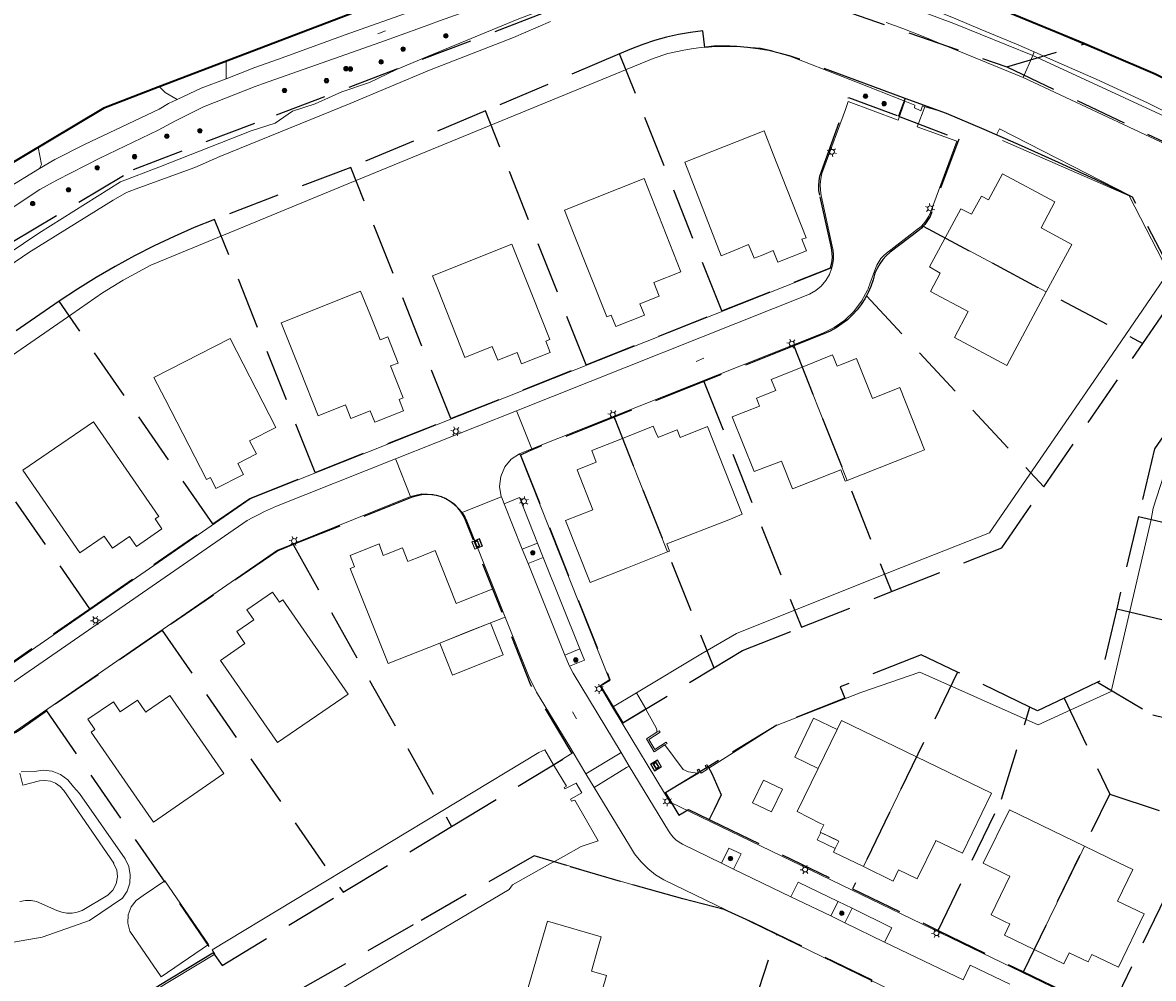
# Model space of a CAD drawing. Header units: metres. Extents: x 89872 to 94585, y 463299 to 469000.
# Tile 94 of 230: x 89983 to 90121, y 466246 to 466363. Entities that reach past the tile are written whole.
import ezdxf
from ezdxf.enums import TextEntityAlignment as Align

# ---------------------------------------------------------------- set-up
doc = ezdxf.new("R2010")
doc.units = ezdxf.units.M
doc.linetypes.add('HIDDEN', pattern=[9.525, 6.35, -3.175])
doc.layers.get('0').update_dxf_attribs({"linetype": 'CONTINUOUS'})
for name, color, linetype, lineweight in [('B-WE-GK-BESCHOEIING-G', 251, 'CONTINUOUS', 13), ('B-WE-GR-BEPLANTING_CULTUUR-G', 251, 'CONTINUOUS', 13), ('B-WE-GR-BOOM-S', 251, 'CONTINUOUS', 13), ('B-WE-IE-TERREINAFSCHEIDING-G', 251, 'CONTINUOUS', 13), ('B-WE-KL-ET_LS_OV_LICHTMAST-S', 251, 'CONTINUOUS', 13), ('B-WE-KL-ET_LS_SR_BORD-S', 251, 'CONTINUOUS', 13), ('B-WE-OB-BESCHOEIING-G', 251, 'CONTINUOUS', 13), ('B-WE-OG-TOPOGRAFIE_BEBOUWING-GV', 251, 'CONTINUOUS', 13), ('B-WE-OG-TOPOGRAFIE_BEBOUWING_LUIFEL-GV', 251, 'CONTINUOUS', 13), ('B-WE-OG-TOPOGRAFIE_HUISNUMMER-T25', 251, 'CONTINUOUS', 13), ('B-WE-OG-TOPOGRAFIE_STRAATNAAM-T18', 251, 'CONTINUOUS', 13), ('B-WE-OG-TOPOGRAFIE_WATER-GV', 251, 'CONTINUOUS', 13), ('B-WE-VH-VERHARDING-GV', 251, 'CONTINUOUS', 13), ('G04', 7, 'gemeentegr', 35), ('Percelen', 10, 'HIDDEN', 25)]:
    doc.layers.add(name, color=color, linetype=linetype, lineweight=lineweight)
doc.styles.get("Standard").update_dxf_attribs({"font": 'isocp.shx'})
doc.linetypes.add('gemeentegr', pattern='A,1,-2.25,[1,RTW.shx,S=1.25,R=0,X=0,Y=0],-2.25', length=5.5)

# ---------------------------------------------------------------- blocks, each defined once
blk = doc.blocks.new('Q_BOOM')
for radius in [0.27, 0.18, 0.09]:
    blk.add_circle((0, 0), radius)
blk = doc.blocks.new('Q_LICHTMAST')
for points in [[(-0.26, 0.15), (-0.52, 0.3)], [(0, 0.3), (0, 0.6)], [(0.26, 0.15), (0.52, 0.3)], [(-0.26, -0.15), (-0.52, -0.3)], [(0, -0.3), (0, -0.6)], [(0.26, -0.15), (0.52, -0.3)]]:
    blk.add_lwpolyline(points)
blk.add_circle((0, 0), 0.3)
blk = doc.blocks.new('Q_STRAATNAAMBORD')
for points in [[(-0.5, 0.5), (0.5, 0.5), (0.5, -0.5), (-0.5, -0.5)], [(-0.37, 0.22), (0.36, 0.22), (0.36, -0.21), (-0.37, -0.21)]]:
    blk.add_lwpolyline(points, close=True)
for points in [[(-0.44, 0.46), (0.44, 0.46, -0.414214), (0.46, 0.44), (0.46, -0.44, -0.414214), (0.44, -0.46), (-0.44, -0.46, -0.414214), (-0.46, -0.44), (-0.46, 0.44), (-0.46, 0.44), (-0.46, 0.45), (-0.46, 0.45), (-0.46, 0.45), (-0.46, 0.45), (-0.46, 0.45), (-0.46, 0.45), (-0.46, 0.46), (-0.46, 0.46), (-0.46, 0.46), (-0.45, 0.46), (-0.45, 0.46), (-0.45, 0.46), (-0.45, 0.46), (-0.45, 0.46), (-0.45, 0.46), (-0.44, 0.46), (-0.44, 0.46)], [(-0.29, 0.16), (0.28, 0.16, -0.414214), (0.3, 0.14), (0.3, -0.13, -0.414214), (0.28, -0.16), (-0.29, -0.16, -0.414214), (-0.31, -0.13), (-0.31, 0.14), (-0.31, 0.14), (-0.31, 0.14), (-0.31, 0.14), (-0.31, 0.15), (-0.31, 0.15), (-0.31, 0.15), (-0.3, 0.15), (-0.3, 0.15), (-0.3, 0.15), (-0.3, 0.16), (-0.3, 0.16), (-0.3, 0.16), (-0.3, 0.16), (-0.29, 0.16), (-0.29, 0.16), (-0.29, 0.16), (-0.29, 0.16), (-0.29, 0.16)]]:
    blk.add_lwpolyline(points, format="xyb")
blk = doc.blocks.new('OGT_BLOK2_AUTOCAD_OD_1_FMEBLOCK12')
at = {"layer": 'B-WE-GR-BEPLANTING_CULTUUR-G'}
blk.add_line((-3.08, -2.27), (-3.28, -1.42), dxfattribs=at)
blk.add_lwpolyline([(2.88, 2.27), (3.28, 0.14), (3.03, -0.35)], dxfattribs=at)
blk = doc.blocks.new('OGT_BLOK2_AUTOCAD_OD_1_FMEBLOCK13')
at = {"layer": 'B-WE-VH-VERHARDING-GV'}
for p, q in [((-37.85, 16.15), (-29.14, 12.66)), ((-19.06, 9.18), (-13.58, 7.02))]:
    blk.add_line(p, q, dxfattribs=at)
blk.add_lwpolyline([(0.69, 1.38), (19.2, -6.4), (19.2, -6.4), (37.85, -16.15)], dxfattribs=at)

msp = doc.modelspace()

# ---------------------------------------------------------------- linework, layer by layer
at = {"layer": 'B-WE-GK-BESCHOEIING-G'}
for p, q in [((90091.15, 466353.49), (90085.16, 466355.82)), ((90123.32, 466332.61), (90118.52, 466341.93)), ((90116.32, 466281.38), (90111.42, 466279.14))]:
    msp.add_line(p, q, dxfattribs=at)
for points in [[(90058.4, 466281.25), (90066.26, 466285.95), (90070.6, 466288.48), (90089.4, 466296), (90101.46, 466300.76), (90116, 466321.88), (90123.32, 466332.61)], [(90085.77, 466281.26), (90075.35, 466277.22), (90067.22, 466272.03), (90066.96, 466272.46), (90066.78, 466272.35), (90067.04, 466271.92), (90066.29, 466271.44), (90065.98, 466271.93), (90065.78, 466271.8), (90066.01, 466271.46)]]:
    msp.add_lwpolyline(points, dxfattribs=at)
at = {"layer": 'B-WE-GR-BEPLANTING_CULTUUR-G'}
for p, q in [((90105.59, 466356.38), (90106.76, 466359.07)), ((90106.76, 466359.07), (90106.94, 466359.49)), ((90008.3, 466356.22), (90008.29, 466358.34)), ((90056.66, 466277.53), (90059.52, 466279.27))]:
    msp.add_line(p, q, dxfattribs=at)
msp.add_lwpolyline([(90000.18, 466355.24), (90000.85, 466354.53), (90002.33, 466353.7)], dxfattribs=at)
at = {"layer": 'B-WE-IE-TERREINAFSCHEIDING-G'}
for p, q in [((90058.4, 466281.25), (90055.47, 466279.48)), ((90050.66, 466273.94), (90048.26, 466272.45)), ((90061.82, 466268.98), (90065.95, 466271.42))]:
    msp.add_line(p, q, dxfattribs=at)
for points in [[(90060.86, 466276.42), (90059.6, 466275.61), (90060.55, 466274.02), (90061.84, 466274.87)], [(90048.39, 466260.66), (90054.68, 466258.72), (90061.85, 466256.69), (90069.29, 466254.73)]]:
    msp.add_lwpolyline(points, dxfattribs=at)
at = {"layer": 'B-WE-OB-BESCHOEIING-G'}
msp.add_line((90118.52, 466341.93), (90103.07, 466348.69), dxfattribs=at)
at = {"layer": 'B-WE-OG-TOPOGRAFIE_BEBOUWING-GV'}
for p, q in [((90073.97, 466349.84), (90064.27, 466346.02)), ((90059.31, 466344.03), (90049.6, 466340.17)), ((90043.19, 466336), (90033.49, 466332.14)), ((90096.06, 466336.8), (90108.41, 466330.2)), ((90025.85, 466327.52), (90024.71, 466330.29)), ((90008.78, 466324.52), (89999.46, 466319.73)), ((90084.12, 466307.18), (90078.62, 466321.01)), ((89992.09, 466314.34), (89983.49, 466308.42)), ((90062.19, 466298.46), (90056.69, 466312.31)), ((90042.35, 466290.49), (90040.96, 466293.98)), ((90076.2, 466269.46), (90073.88, 466270.59)), ((90083.08, 466263.14), (90082.64, 466262.23)), ((90000.35, 466246.54), (90006.14, 466250.49))]:
    msp.add_line(p, q, dxfattribs=at)
for points in [[(90064.27, 466346.02), (90068.73, 466334.61), (90070.31, 466335.25), (90072.07, 466335.96), (90072.75, 466334.29), (90073.63, 466334.65), (90075.08, 466335.23), (90075.64, 466333.83), (90079.15, 466335.22), (90078.57, 466336.62), (90079.1, 466336.81), (90075.07, 466347), (90073.97, 466349.84)], [(90049.6, 466340.17), (90050.72, 466337.37), (90054.78, 466327.16), (90055.29, 466327.34), (90055.85, 466325.96), (90059.35, 466327.33), (90058.8, 466328.74), (90061.14, 466329.67), (90060.5, 466331.33), (90063.82, 466332.66), (90059.31, 466344.03)], [(90108.41, 466330.2), (90111.51, 466335.99), (90107.77, 466338), (90109.44, 466341.18), (90103.06, 466344.59), (90101.36, 466341.43), (90100.5, 466341.87), (90099.29, 466339.67), (90097.97, 466340.35), (90096.06, 466336.8)], [(90033.49, 466332.14), (90034.17, 466330.45), (90037.44, 466322.19), (90040.79, 466323.53), (90041.45, 466321.86), (90043.81, 466322.78), (90044.35, 466321.4), (90047.85, 466322.79), (90047.32, 466324.19), (90047.5, 466324.26), (90047.82, 466324.39), (90045.71, 466329.7), (90043.19, 466336)], [(90096.06, 466336.8), (90094.14, 466333.24), (90095.27, 466332.59), (90095.44, 466332.49), (90094.28, 466330.25), (90098.88, 466327.78), (90097.19, 466324.61), (90103.6, 466321.19), (90108.41, 466330.2)], [(90024.71, 466330.29), (90015.01, 466326.42), (90017.38, 466320.5), (90019.53, 466315.06), (90022.88, 466316.41), (90023.54, 466314.74), (90025.88, 466315.67), (90026.43, 466314.28), (90029.94, 466315.67), (90029.4, 466317.06), (90029.9, 466317.27), (90028.37, 466321.15), (90029.29, 466321.5), (90028.05, 466324.7), (90027.12, 466324.32), (90026.65, 466325.48), (90025.85, 466327.52)], [(89999.46, 466319.73), (90000.85, 466317.09), (90005.89, 466307.28), (90006.38, 466307.52), (90007.06, 466306.2), (90010.43, 466307.91), (90009.74, 466309.23), (90011.99, 466310.42), (90011.16, 466312), (90014.38, 466313.65), (90008.78, 466324.52)], [(90084.12, 466307.18), (90091.91, 466310.27), (90093.54, 466310.91), (90090.53, 466318.5), (90087.19, 466317.17), (90085.25, 466322.04), (90083.3, 466321.28), (90082.9, 466321.12), (90082.33, 466322.49), (90078.62, 466321.01)], [(90078.62, 466321.01), (90074.83, 466319.5), (90075.4, 466318.14), (90073.05, 466317.2), (90073.42, 466316.25), (90070.07, 466314.93), (90072.75, 466308.25), (90076.09, 466309.52), (90077.44, 466306.16), (90083.33, 466308.46), (90083.87, 466307.08), (90084.12, 466307.18)], [(89983.49, 466308.42), (89990.44, 466298.32), (89993.4, 466300.37), (89994.43, 466298.91), (89996.5, 466300.34), (89997.35, 466299.12), (90000.47, 466301.25), (89999.62, 466302.48), (90000.07, 466302.78), (89992.09, 466314.34)], [(90062.19, 466298.46), (90062.4, 466298.54), (90062.11, 466299.41), (90069.86, 466302.45), (90071.3, 466303.05), (90067.07, 466313.74), (90063.71, 466312.4), (90063.34, 466313.33), (90061.2, 466312.48), (90061.02, 466312.41), (90060.74, 466313.02), (90060.43, 466313.8), (90056.69, 466312.31)], [(90056.69, 466312.31), (90052.94, 466310.81), (90053.48, 466309.41), (90051.13, 466308.48), (90053.05, 466303.6), (90049.72, 466302.27), (90052.72, 466294.71), (90057.28, 466296.51), (90062.19, 466298.46)], [(90030.49, 466297.28), (90029.84, 466298.95), (90027.88, 466298.17), (90027.48, 466298.01), (90026.96, 466299.43), (90023.42, 466298.02), (90023.96, 466296.62), (90023.44, 466296.42), (90028.06, 466284.8), (90034.37, 466287.31)], [(90040.96, 466293.98), (90037.67, 466292.67), (90036.39, 466292.16), (90033.82, 466298.63), (90031.72, 466297.78), (90030.87, 466297.43), (90030.49, 466297.28)], [(90023.18, 466281.09), (90015.23, 466292.6), (90014.81, 466292.3), (90013.94, 466293.52), (90010.81, 466291.38), (90011.66, 466290.15), (90009.59, 466288.72), (90010.59, 466287.25), (90007.63, 466285.2)], [(90034.37, 466287.31), (90037.78, 466288.67), (90042.35, 466290.49)], [(90007.63, 466285.2), (90014.57, 466275.16), (90023.18, 466281.09)], [(90008.03, 466271.38), (90001.43, 466280.9), (89998.58, 466278.94), (89998.48, 466278.87), (89998.37, 466279.04), (89997.46, 466280.35), (89995.38, 466278.92), (89994.54, 466280.15), (89991.43, 466278.01), (89992.27, 466276.75), (89991.82, 466276.45)], [(90092.58, 466273.43), (90083.41, 466277.87), (90082.87, 466276.76)], [(89991.82, 466276.45), (89997.75, 466267.83), (89999.43, 466265.44), (90008.03, 466271.38)], [(90086.08, 466260.01), (90089.71, 466258.25), (90090.36, 466259.61), (90092.64, 466258.51), (90094.87, 466263.09), (90094.93, 466263.22), (90098.18, 466261.66), (90101.73, 466269), (90092.58, 466273.43)], [(90092.58, 466273.43), (90091.52, 466271.24), (90086.08, 466260.01)], [(90080.56, 466272.01), (90078, 466266.73), (90080.87, 466265.3), (90081.24, 466265.12), (90080.8, 466264.24), (90080.88, 466264.2)], [(90073.88, 466270.59), (90072.54, 466267.81), (90074.86, 466266.69), (90076.2, 466269.46)], [(90113.08, 466262.51), (90103.9, 466266.94), (90100.72, 466260.43), (90103.6, 466259.02), (90103.98, 466258.84), (90101.67, 466254.14), (90103.56, 466253.21), (90103.95, 466253.02), (90103.3, 466251.66), (90106.95, 466249.89)], [(90080.88, 466264.2), (90082.72, 466263.31), (90083.08, 466263.14)], [(90113.08, 466262.51), (90112.45, 466261.2), (90106.95, 466249.89)], [(90106.95, 466249.89), (90110.57, 466248.13), (90111.2, 466249.5), (90113.52, 466248.38), (90113.97, 466249.29), (90117.22, 466247.73), (90120.37, 466254.24), (90117.11, 466255.81), (90118.97, 466259.66), (90117.35, 466260.45), (90113.08, 466262.51)], [(90082.64, 466262.23), (90082.43, 466261.78), (90086.08, 466260.01)], [(90006.14, 466250.49), (90000.82, 466258.29), (89998.17, 466256.47), (89997.32, 466255.89), (89996.69, 466255.09), (89996.33, 466254.13), (89996.28, 466253.11), (89996.54, 466252.12), (90000.35, 466246.54)], [(90054.73, 466246.73), (90052.88, 466247.26), (90053.67, 466250), (90054.09, 466251.43), (90047.51, 466253.34), (90046.54, 466250), (90041.35, 466232.07), (90049.85, 466229.61), (90050.81, 466232.91), (90054.36, 466231.88), (90053.42, 466228.64), (90053.73, 466228.55)], [(90053.73, 466228.55), (90056.18, 466237), (90052.25, 466238.14), (90054.73, 466246.73)]]:
    msp.add_lwpolyline(points, dxfattribs=at)
at = {"layer": 'B-WE-OG-TOPOGRAFIE_BEBOUWING_LUIFEL-GV'}
for p, q in [((90082.87, 466276.76), (90080.01, 466278.14)), ((90082.87, 466276.76), (90080.56, 466272.01)), ((90080.88, 466264.2), (90080.44, 466263.3)), ((90083.08, 466263.14), (90080.88, 466264.2)), ((90080.44, 466263.3), (90082.64, 466262.23))]:
    msp.add_line(p, q, dxfattribs=at)
for points in [[(90042.11, 466285.86), (90040.55, 466289.77), (90034.37, 466287.31)], [(90034.37, 466287.31), (90035.93, 466283.41), (90042.11, 466285.86)], [(90080.01, 466278.14), (90077.71, 466273.39), (90080.56, 466272.01)], [(89982.33, 466250.79), (89985.86, 466251.42), (89991.62, 466253.44), (89995.65, 466256.17), (89996.21, 466257.03), (89996.53, 466258), (89996.6, 466259.02), (89996.41, 466260.03), (89995.97, 466260.95), (89990.41, 466268.94), (89989.65, 466269.75), (89988.96, 466270.61), (89988.08, 466271.26), (89987.06, 466271.66), (89985.97, 466271.78), (89984.88, 466271.61), (89983.29, 466271.57)], [(89983.13, 466255.77), (89983.81, 466255.87), (89984.49, 466255.86), (89985.17, 466255.74), (89987.65, 466254.67), (89988.24, 466254.44), (89988.86, 466254.32), (89989.49, 466254.32), (89990.12, 466254.44), (89990.71, 466254.66), (89993.84, 466256.53), (89994.47, 466257.14), (89994.88, 466257.9), (89995.04, 466258.75), (89994.94, 466259.61), (89994.57, 466260.4), (89994.61, 466260.43), (89988.49, 466269.3), (89988.04, 466269.81), (89987.48, 466270.2), (89986.85, 466270.45), (89986.18, 466270.55), (89985.51, 466270.49), (89983.48, 466269.96), (89983.11, 466271.43)], [(90082.64, 466262.23), (90082.64, 466262.23), (90083.08, 466263.14)]]:
    msp.add_lwpolyline(points, dxfattribs=at)
at = {"layer": 'B-WE-OG-TOPOGRAFIE_STRAATNAAM-T18'}
for p, q in [((90026.81, 466361.72), (90027.75, 466362.06)), ((90065.67, 466321.71), (90066.6, 466322.08)), ((90050.56, 466278.92), (90051.08, 466278.07))]:
    msp.add_line(p, q, dxfattribs=at)
at = {"layer": 'B-WE-OG-TOPOGRAFIE_WATER-GV'}
for p, q in [((90058.4, 466281.25), (90059.52, 466279.27)), ((90065.95, 466271.42), (90066.01, 466271.46))]:
    msp.add_line(p, q, dxfattribs=at)
for points in [[(90106.76, 466359.07), (90097.12, 466362.96), (90086.08, 466367.1), (90080.41, 466369.2), (90076.07, 466370.64), (90072.89, 466371.13), (90065.51, 466371.22), (90060.82, 466370.21), (90051.48, 466366.4), (90044.03, 466363.53), (90032.88, 466358.93), (90029.1, 466357.35), (90025.8, 466355.77), (90022.41, 466354.61), (90019.17, 466353.16), (90016.42, 466352.24), (90014.28, 466350.78), (90011.36, 466349.87), (90000.07, 466345.42), (89995.39, 466343.64), (89985.43, 466337.35), (89963.29, 466322.45)], [(89963.49, 466320.89), (89984.2, 466335.01), (89994.51, 466341.4), (89996.12, 466342.33), (89997.65, 466342.9), (90004.46, 466345.36), (90007.55, 466346.72), (90023.44, 466353.21), (90033.12, 466357.27), (90043.37, 466361.24), (90047.89, 466363.22)], [(90088.85, 466363.07), (90090.92, 466362.36), (90093.4, 466361.38), (90095.96, 466360.32), (90105.59, 466356.38)], [(89977.69, 466319.37), (89989.46, 466327.48), (89993.2, 466330.06), (89995.72, 466331.63), (89999.1, 466333.44), (90022.67, 466343.18), (90060.42, 466358.7), (90062.2, 466359.3), (90064.15, 466359.7), (90065.35, 466359.91), (90067.82, 466360.22), (90069.78, 466360.23), (90071.03, 466360.17), (90072.3, 466360.04), (90073.52, 466359.95), (90074.82, 466359.65), (90075.93, 466359.32), (90077.12, 466358.98), (90078.88, 466358.3), (90085.16, 466355.82)], [(90169.25, 466327.08), (90155.48, 466334.94), (90142.31, 466341.86), (90129.15, 466348.73), (90106.76, 466359.07)], [(90105.59, 466356.38), (90132.67, 466343.68), (90165.54, 466325.77)], [(90091.15, 466353.49), (90092.38, 466352.99), (90092.32, 466352.67), (90093.1, 466352.31), (90093.32, 466352.91), (90093.58, 466352.77)], [(90093.58, 466352.77), (90095.33, 466352.29), (90096.22, 466351.96), (90102.34, 466349.36), (90102.71, 466350.09)], [(90102.71, 466350.09), (90118.6, 466341.95), (90118.52, 466341.93)], [(90116.32, 466281.38), (90121.2, 466302.41), (90121.45, 466303.78), (90124.09, 466311.95)], [(90085.77, 466281.26), (90092.97, 466283.74), (90107.41, 466277.31), (90111.42, 466279.14)], [(90059.52, 466279.27), (90059.52, 466279.26), (90059.57, 466279.16), (90060.8, 466276.97), (90060.87, 466276.7), (90060.86, 466276.42)], [(90061.84, 466274.87), (90062.12, 466275.06), (90062.01, 466275.22), (90060.62, 466274.31), (90059.88, 466275.55), (90061.27, 466276.44)], [(90061.27, 466276.44), (90061.16, 466276.6), (90060.86, 466276.42)], [(90061.84, 466274.87), (90064.07, 466271.86), (90064.73, 466271.58), (90065.55, 466271.45), (90065.95, 466271.42)], [(90048.26, 466272.45), (90047.19, 466274.26), (90046.46, 466273.95), (90006.58, 466249.87), (90006.92, 466249.33), (89994.73, 466241.95)], [(90048.39, 466260.66), (90049.47, 466261.27), (90051.63, 466262.48), (90053.72, 466263.18), (90050.87, 466268.13), (90050.45, 466268), (90050.33, 466268.25), (90051.72, 466269.03), (90051.01, 466270.2), (90049.63, 466269.5), (90049.55, 466269.67), (90049.84, 466269.83), (90048.26, 466272.45)], [(90008.29, 466236.46), (90010.33, 466237.98), (90013.05, 466239.59), (90019.12, 466243.17), (90042.86, 466257.23), (90043.25, 466257.78), (90047.83, 466260.35), (90048.39, 466260.66)]]:
    msp.add_lwpolyline(points, dxfattribs=at)
at = {"layer": 'B-WE-VH-VERHARDING-GV'}
for p, q in [((90090.34, 466351.17), (90091.15, 466353.49)), ((90092.64, 466350.33), (90093.58, 466352.77)), ((89981.4, 466342.73), (89985.5, 466345.24)), ((90028.99, 466309.81), (90043.73, 466315.67)), ((90041.89, 466305.17), (90037.09, 466303.27)), ((90044.45, 466298.77), (90042.22, 466304.32)), ((90046.31, 466299.52), (90044.45, 466298.77)), ((90044.45, 466298.77), (90045.15, 466297.01)), ((90047.01, 466297.75), (90046.31, 466299.52)), ((90045.15, 466297.01), (90047.01, 466297.75)), ((90049.64, 466285.83), (90045.15, 466297.01)), ((90047.01, 466297.75), (90051.49, 466286.6)), ((90051.49, 466286.6), (90049.64, 466285.83)), ((90049.64, 466285.83), (90050.21, 466284.5)), ((90055.47, 466279.48), (90056.66, 466277.53)), ((90056.66, 466277.53), (90061.82, 466268.98)), ((90052.22, 466271.36), (90050.66, 466273.94)), ((90056.51, 466273.95), (90057.51, 466272.3)), ((90053.24, 466269.68), (90052.22, 466271.36)), ((90068.78, 466260.44), (90070.24, 466259.72)), ((90077.23, 466256.31), (90070.24, 466259.72)), ((90082.1, 466254), (90077.23, 466256.31)), ((90083, 466255.75), (90082.1, 466254)), ((90084.7, 466254.94), (90083, 466255.75)), ((90083.82, 466253.14), (90084.7, 466254.94)), ((90082.1, 466254), (90083.82, 466253.14)), ((90088.68, 466250.79), (90083.82, 466253.14)), ((90098.27, 466246.2), (90088.68, 466250.79))]:
    msp.add_line(p, q, dxfattribs=at)
for points in [[(90008.3, 466356.22), (90011.8, 466357.57), (90014.69, 466358.6), (90022.81, 466361.58), (90031.33, 466364.61), (90038.94, 466367.23), (90041.18, 466368.1), (90049.29, 466371.55), (90049.62, 466371.81), (90049.94, 466372.08), (90050.25, 466372.37), (90050.55, 466372.67), (90050.83, 466372.98), (90051.1, 466373.31), (90051.35, 466373.65), (90051.58, 466374), (90051.8, 466374.36), (90052, 466374.73), (90052.18, 466375.11)], [(90106.94, 466359.49), (90104.77, 466360.43), (90100.34, 466362.29), (90097.35, 466363.52), (90091.39, 466365.96), (90086.4, 466367.88), (90076.53, 466371.5), (90072.56, 466373), (90070.17, 466373.81), (90068.64, 466374.26), (90067.22, 466374.35), (90065.34, 466374.4), (90063.91, 466374.34), (90062.54, 466374.18), (90060.36, 466373.62)], [(90060.36, 466373.62), (90053.26, 466370.59), (90047.68, 466368.13), (90038.8, 466364.89), (90034.34, 466363.3), (90032.16, 466362.48), (90027.18, 466360.68), (90012.72, 466355.59), (90011.86, 466355.28), (90005.52, 466352.77), (90002.12, 466351.08), (90000, 466349.94), (89992.9, 466346.51), (89987.64, 466343.82), (89985.55, 466342.69), (89982.04, 466340.39), (89975.79, 466336.44), (89971.79, 466333.33), (89965.4, 466329.08), (89962.73, 466327.19), (89958.66, 466324.59)], [(90169.68, 466327.74), (90162.02, 466332.03), (90157.98, 466334.57), (90152.27, 466337.44), (90146.26, 466340.62), (90140.82, 466343.45), (90138.78, 466344.48), (90136.13, 466345.82), (90129, 466349.19), (90127.35, 466349.99), (90126.41, 466350.45), (90120.76, 466353.28), (90114.5, 466356.15), (90109.3, 466358.46), (90106.94, 466359.49)], [(90002.33, 466353.7), (90005.25, 466355.05), (90008.3, 466356.22)], [(89985.5, 466345.24), (89987.4, 466346.37), (89991.02, 466348.18), (90000.11, 466352.52), (90001.25, 466353.21), (90002.33, 466353.7)], [(90082.25, 466333.12), (90082.37, 466333.64), (90082.43, 466334.17), (90082.44, 466334.7), (90082.39, 466335.23), (90082.29, 466335.76), (90080.93, 466341.96), (90080.84, 466342.63), (90080.82, 466343.31), (90080.89, 466343.98), (90081.02, 466344.65), (90081.24, 466345.29), (90083.89, 466352.48), (90084.24, 466353.42), (90090.34, 466351.17)], [(90092.64, 466350.33), (90097.5, 466348.58), (90094.29, 466339.9), (90094.07, 466339.42), (90093.8, 466338.97), (90093.48, 466338.55), (90093.12, 466338.17), (90092.71, 466337.83), (90088.89, 466334.9), (90088.54, 466334.6), (90088.23, 466334.25), (90087.96, 466333.87), (90087.73, 466333.46), (90087.56, 466333.03), (90086.87, 466331.16), (90086.82, 466331.01), (90086.77, 466330.86), (90086.71, 466330.71), (90086.65, 466330.56), (90086.59, 466330.41), (90085.86, 466329.04), (90084.92, 466327.8), (90083.81, 466326.72), (90082.53, 466325.84), (90081.14, 466325.16), (90045.6, 466311.04)], [(89939.58, 466295.93), (89949.65, 466288.51), (89950.3, 466288.17), (89977.39, 466282.43), (89977.81, 466282.43), (89978.23, 466282.49), (89978.63, 466282.6), (89979.02, 466282.77), (89979.38, 466282.99), (89980.26, 466283.53), (90011.25, 466304.91), (90082.25, 466333.12)], [(90082.25, 466333.12), (90081.94, 466332.32), (90081.5, 466331.57), (90080.94, 466330.91), (90080.27, 466330.35), (90079.52, 466329.91), (90043.73, 466315.67)], [(90043.73, 466315.67), (90043.85, 466315.37), (90045.58, 466311.1), (90045.6, 466311.04)], [(90045.6, 466311.04), (90044.17, 466310.47), (90044.11, 466310.43)], [(90028.99, 466309.81), (90014.45, 466304.03), (90013.72, 466303.72), (90012.99, 466303.39), (90012.28, 466303.03), (90011.57, 466302.66), (90010.88, 466302.26), (89980.4, 466281.23)], [(90030.81, 466305.22), (90030.78, 466305.29), (90029.1, 466309.52), (90028.99, 466309.81)], [(90044.11, 466310.43), (90043.11, 466309.78), (90042.3, 466308.82), (90041.81, 466307.66), (90041.67, 466306.41), (90041.89, 466305.17)], [(90044.11, 466310.43), (90044.17, 466310.28), (90055.14, 466282.76), (90053.94, 466282.03), (90055.47, 466279.48)], [(90030.81, 466305.22), (90014.56, 466298.67), (89981.52, 466275.83), (89980.81, 466275.66), (89980.09, 466275.54), (89979.36, 466275.48), (89978.63, 466275.47), (89977.9, 466275.52), (89948.41, 466281.48), (89947.74, 466281.73), (89947.09, 466282.02), (89946.46, 466282.35), (89945.85, 466282.73), (89945.27, 466283.15), (89936.7, 466289.37)], [(90037.09, 466303.27), (90036.13, 466304.3), (90034.94, 466305.05), (90033.59, 466305.47), (90032.19, 466305.53), (90030.81, 466305.22)], [(90041.89, 466305.17), (90041.89, 466305.17), (90041.9, 466305.16), (90041.9, 466305.16), (90041.9, 466305.15), (90041.9, 466305.15), (90042.22, 466304.32)], [(90042.22, 466304.32), (90044.09, 466305.08), (90046.31, 466299.52)], [(90040.96, 466293.98), (90037.67, 466302.24), (90037.57, 466302.45), (90037.46, 466302.67), (90037.35, 466302.87), (90037.22, 466303.08), (90037.09, 466303.27)], [(90050.66, 466273.94), (90050.36, 466274.44), (90046.2, 466281.31), (90045.25, 466283.22), (90042.35, 466290.49)], [(90050.21, 466284.5), (90052.06, 466285.21), (90051.49, 466286.6)], [(90050.21, 466284.5), (90050.65, 466283.62), (90056.51, 466273.95)], [(90056.51, 466273.95), (90056.2, 466273.76), (90052.22, 466271.36)], [(90057.51, 466272.3), (90057.18, 466272.1), (90053.24, 466269.68)], [(90068.78, 466260.44), (90064.01, 466262.77), (90063.6, 466263.01), (90063.21, 466263.3), (90062.86, 466263.63), (90062.55, 466264), (90062.29, 466264.4), (90057.51, 466272.3)], [(90069.29, 466254.73), (90061.73, 466258.4), (90060.7, 466259.03), (90059.76, 466259.78), (90058.91, 466260.63), (90058.16, 466261.57), (90057.53, 466262.6), (90057.09, 466263.32), (90053.24, 466269.68)], [(90061.82, 466268.98), (90062.48, 466267.89), (90117.73, 466241.18), (90119.78, 466240.4), (90136.93, 466236.35), (90137.28, 466237.82)], [(90070.24, 466259.72), (90071.17, 466261.58), (90069.66, 466262.28), (90068.78, 466260.44)], [(90077.23, 466256.31), (90078.12, 466258.11), (90083, 466255.75)], [(90133.49, 466228.02), (90126.48, 466229.67), (90117.73, 466231.74), (90111.87, 466234.11), (90086.95, 466246.15), (90069.29, 466254.73)], [(90084.7, 466254.94), (90089.54, 466252.56), (90088.68, 466250.79)], [(90103.96, 466245.65), (90099.12, 466248), (90098.27, 466246.2)]]:
    msp.add_lwpolyline(points, dxfattribs=at)
at = {"layer": 'G04', "flags": 128}
msp.add_lwpolyline([(91850.13, 468411.97), (91843.55, 468405.59), (91838.79, 468398.01), (91834.85, 468387.36), (91832.72, 468362.65), (91839.79, 468348.62), (91846.13, 468336.03), (91847.97, 468332.39), (91851.13, 468324.92), (91850.03, 468319.75), (91834.88, 468291.11), (91819.18, 468261.42), (91815.07, 468251.21), (91809.47, 468221.22), (91808.12, 468213.95), (91805.04, 468206.84), (91799.5, 468198.47), (91790.73, 468187.78), (91778.54, 468171.54), (91771.95, 468159.37), (91769.39, 468153.14), (91768.6, 468150.86), (91763, 468134.6), (91760.38, 468127.16), (91756.54, 468118.92), (91728.77, 468069.12), (91738.58, 468072.57), (91752.17, 468076.29), (91760.6, 468078.53), (91779.45, 468084.02), (91788.75, 468086.31), (91791.09, 468086.88), (91802.47, 468089.49), (91812.71, 468091.13), (91823.5, 468092.43), (91835.64, 468093.28), (91848.6, 468093.53), (91857.94, 468093.47), (91872.55, 468092.17), (91890.59, 468090.09), (91909.12, 468087.5), (91924.19, 468085.55), (91938.16, 468084.3), (91949.21, 468083.34), (91956.64, 468083.07), (91965.37, 468084.21), (91979.47, 468086.42), (91997.78, 468090.26), (92000, 468090.88), (92031.09, 468099.48), (92034.39, 468090.57), (92035.39, 468087.87), (92040.67, 468073.65), (92043.61, 468040.61), (92037.46, 468021.89), (92030.27, 468000), (92023.53, 467979.49), (92022.29, 467977.44), (92021.1, 467975.47), (92000, 467940.59), (91998.91, 467938.78), (91980.03, 467907.98), (91941.83, 467844.72), (91928.74, 467852.65), (91917.08, 467845.72), (91909.12, 467836.69), (91903.94, 467827.09), (91903.68, 467826.61), (91895.8, 467791.89), (91888.8, 467767.45), (91888.2, 467765.57), (91884.97, 467755.36), (91883.28, 467750), (91879.67, 467738.58), (91884.22, 467738.34), (91878.28, 467723.67), (91862.36, 467683.91), (91861.52, 467681.81), (91855.02, 467665.48), (91854.54, 467664.27), (91852.88, 467660.11), (91852.36, 467658.81), (91792.47, 467640.26), (91787.65, 467627.75), (91784.38, 467619.38), (91791.33, 467616.4), (91791.2, 467615.51), (91790.82, 467612.97), (91840.8, 467581.24), (91843.65, 467573.99), (91822.14, 467507.77), (91819.61, 467500), (91805.73, 467457.4), (91781.93, 467384.37), (91775.01, 467362.82), (91766.98, 467337.81), (91736.49, 467250), (91715.44, 467189.4), (91714.37, 467186.31), (91684.44, 467099.92), (91660.3, 467030.44), (91649.74, 467000), (91615.16, 466900.35), (91571.28, 466773.64), (91563.09, 466750), (91536.55, 466673.43), (91521.12, 466628.88), (91500, 466568), (91494.85, 466553.15), (91464.02, 466554.89), (91466.58, 466573.13), (91441.36, 466572.1), (91303.2, 466576.33), (91243.76, 466579.12), (91243.75, 466575.59), (91230.75, 466576.46), (91220.08, 466569.55), (91083.3, 466519.09), (91074.4, 466517.41), (91068.38, 466517.36), (91055.96, 466517.87), (91042.08, 466518.46), (91040.64, 466518.05), (91039.53, 466517.65), (91038.82, 466517.17), (91037.76, 466515.52), (91037.23, 466513.35), (91037.06, 466511.43), (91037, 466500), (91036.98, 466496.04), (91016.35, 466494.25), (91015.63, 466494.18), (91000, 466492.83), (90952.55, 466488.72), (90913.64, 466484.41), (90883.49, 466481.07), (90860.97, 466478.57), (90819.4, 466472.75), (90816.53, 466472.26), (90805.15, 466470.33), (90790.9, 466467.91), (90790.65, 466467.83), (90786.49, 466466.39), (90753.81, 466455.65), (90747.39, 466453.54), (90654.55, 466423.04), (90596.98, 466404.49), (90562.47, 466393.6), (90510.48, 466376.89), (90500, 466373.58), (90486.92, 466369.46), (90485.67, 466369.06), (90456.64, 466360.75), (90417.05, 466350.84), (90413.71, 466350), (90358.92, 466337.24), (90356.24, 466336.62), (90306.21, 466324.63), (90267.49, 466315.16), (90257.95, 466312.83), (90231.81, 466306.54), (90222.24, 466304.08), (90207.54, 466309.46), (90195.97, 466315.9), (90194.26, 466316.95), (90176.07, 466328.04), (90175.09, 466328.63), (90174.52, 466328.98), (90157.03, 466338.86), (90140.91, 466347.13), (90137.55, 466348.81), (90121.69, 466356.76), (90115.8, 466359.28), (90113.06, 466360.46), (90103.17, 466364.55), (90096.01, 466367.31), (90093.68, 466368.25), (90084.28, 466372.05), (90073.34, 466375.83), (90065.02, 466379.45), (90055.03, 466376.08), (90052.22, 466375.13), (90000, 466355.18), (89993.35, 466352.63), (89977.66, 466343.27), (89948.17, 466323), (89945.04, 466324.15), (89937.63, 466327.88), (89934.29, 466328.04), (89930.12, 466326.89), (89924.29, 466323.87), (89887.83, 466296.8), (89871.9, 466284.97), (89890.37, 466265.63), (89909.15, 466251.02), (89910.71, 466250), (89924.52, 466240.97), (89938.91, 466234.61), (89946.01, 466232.06), (89972.78, 466223.04), (89991.66, 466217.12), (90000, 466214.72), (90008.93, 466212.15), (90053.17, 466197.99), (90131.05, 466177.04), (90246.78, 466147.88), (90381.64, 466120.49), (90419.11, 466113.14), (90486.12, 466099.12), (90500, 466095.31), (90508.62, 466092.94), (90528.26, 466086.81), (90549.57, 466078.72), (90573.68, 466068.23), (90592.78, 466058.74), (90613.33, 466046.39), (90639.73, 466025.12), (90660.89, 466007.96), (90668.38, 466000), (90669.74, 465998.55), (90706.41, 465954.13), (90719.34, 465939.06), (90732.77, 465921.48), (90749.27, 465894.73), (90758.59, 465878.45), (90765.69, 465864.27), (90769.72, 465854.25), (90777.94, 465830.24), (90785.15, 465805.74), (90795.9, 465764.18), (90799.08, 465750), (90804.64, 465725.13), (90808.64, 465705.73), (90811.48, 465686.28), (90813.51, 465667.73), (90814.33, 465653.29), (90814.31, 465632.37), (90813.48, 465615.87), (90807.88, 465558.14), (90805.43, 465519.02), (90803.42, 465500), (90802.3, 465489.38), (90800.77, 465474.98), (90799.03, 465463.7), (90796.98, 465454.32), (90794.88, 465446.09), (90792.13, 465436.8), (90787.93, 465425.86), (90778.97, 465404.64), (90771.91, 465388.72), (90766.17, 465377.37), (90754.83, 465357.25), (90746.16, 465342.14), (90740.98, 465333.85), (90736.24, 465326.28), (90703.82, 465279.13), (90684, 465250), (90683.4, 465249.12), (90681.27, 465245.99), (90671.63, 465227.59), (90628.18, 465144.59), (90598.58, 465085.52), (90590.82, 465068.2), (90584.47, 465051.19), (90575.96, 465007.11), (90575.96, 465000), (90575.97, 464994.56), (90576.93, 464940.82), (90571.8, 464856.83), (90571.68, 464854.78), (90566.85, 464822.52), (90566.43, 464806.17), (90566.9, 464789.33), (90567.3, 464767.29), (90568.64, 464750), (90569.06, 464744.62), (90570.28, 464725.4), (90570.6, 464708.3), (90570.76, 464689.64), (90572.45, 464670.59), (90574.1, 464660.7), (90577.49, 464644.86), (90582.83, 464625.08), (90590.22, 464593.89), (90596.61, 464572.31), (90608.03, 464538.66), (90617.42, 464505), (90619, 464500), (90620.46, 464495.41), (90635.19, 464457.9), (90649.85, 464420.74), (90666.07, 464382.4), (90684.4, 464339.43), (90711.01, 464289.47), (90721.04, 464269.18), (90730.01, 464250), (90741.62, 464225.18), (90755.85, 464195.33), (90762.73, 464180.92)], dxfattribs=at)
msp.add_lwpolyline([(91850.13, 468411.97), (91843.55, 468405.59), (91838.79, 468398.01), (91834.85, 468387.36), (91832.72, 468362.65), (91839.79, 468348.62), (91846.13, 468336.03), (91847.97, 468332.39), (91851.13, 468324.92), (91850.03, 468319.75), (91834.88, 468291.11), (91819.18, 468261.42), (91815.07, 468251.21), (91809.47, 468221.22), (91808.12, 468213.95), (91805.04, 468206.84), (91799.5, 468198.47), (91790.73, 468187.78), (91778.54, 468171.54), (91771.95, 468159.37), (91769.39, 468153.14), (91768.6, 468150.86), (91763, 468134.6), (91760.38, 468127.16), (91756.54, 468118.92), (91728.77, 468069.12), (91738.58, 468072.57), (91752.17, 468076.29), (91760.6, 468078.53), (91779.45, 468084.02), (91788.75, 468086.31), (91791.09, 468086.88), (91802.47, 468089.49), (91812.71, 468091.13), (91823.5, 468092.43), (91835.64, 468093.28), (91848.6, 468093.53), (91857.94, 468093.47), (91872.55, 468092.17), (91890.59, 468090.09), (91909.12, 468087.5), (91924.19, 468085.55), (91938.16, 468084.3), (91949.21, 468083.34), (91956.64, 468083.07), (91965.37, 468084.21), (91979.47, 468086.42), (91997.78, 468090.26), (92000, 468090.88), (92031.09, 468099.48), (92034.39, 468090.57), (92035.39, 468087.87), (92040.67, 468073.65), (92043.61, 468040.61), (92037.46, 468021.89), (92030.27, 468000), (92023.53, 467979.49), (92022.29, 467977.44), (92021.1, 467975.47), (92000, 467940.59), (91998.91, 467938.78), (91980.03, 467907.98), (91941.83, 467844.72), (91928.74, 467852.65), (91917.08, 467845.72), (91909.12, 467836.69), (91903.94, 467827.09), (91903.68, 467826.61), (91895.8, 467791.89), (91888.8, 467767.45), (91888.2, 467765.57), (91884.97, 467755.36), (91883.28, 467750), (91879.67, 467738.58), (91884.22, 467738.34), (91878.28, 467723.67), (91862.36, 467683.91), (91861.52, 467681.81), (91855.02, 467665.48), (91854.54, 467664.27), (91852.88, 467660.11), (91852.36, 467658.81), (91792.47, 467640.26), (91787.65, 467627.75), (91784.38, 467619.38), (91791.33, 467616.4), (91791.2, 467615.51), (91790.82, 467612.97), (91840.8, 467581.24), (91843.65, 467573.99), (91822.14, 467507.77), (91819.61, 467500), (91805.73, 467457.4), (91781.93, 467384.37), (91775.01, 467362.82), (91766.98, 467337.81), (91736.49, 467250), (91715.44, 467189.4), (91714.37, 467186.31), (91684.44, 467099.92), (91660.3, 467030.44), (91649.74, 467000), (91615.16, 466900.35), (91571.28, 466773.64), (91563.09, 466750), (91536.55, 466673.43), (91521.12, 466628.88), (91500, 466568), (91494.85, 466553.15), (91464.02, 466554.89), (91466.58, 466573.13), (91441.36, 466572.1), (91303.2, 466576.33), (91243.76, 466579.12), (91243.75, 466575.59), (91230.75, 466576.46), (91220.08, 466569.55), (91083.3, 466519.09), (91074.4, 466517.41), (91068.38, 466517.36), (91055.96, 466517.87), (91042.08, 466518.46), (91040.64, 466518.05), (91039.53, 466517.65), (91038.82, 466517.17), (91037.76, 466515.52), (91037.23, 466513.35), (91037.06, 466511.43), (91037, 466500), (91036.98, 466496.04), (91016.35, 466494.25), (91015.63, 466494.18), (91000, 466492.83), (90952.55, 466488.72), (90913.64, 466484.41), (90883.49, 466481.07), (90860.97, 466478.57), (90819.4, 466472.75), (90816.53, 466472.26), (90805.15, 466470.33), (90790.9, 466467.91), (90790.65, 466467.83), (90786.49, 466466.39), (90753.81, 466455.65), (90747.39, 466453.54), (90654.55, 466423.04), (90596.98, 466404.49), (90562.47, 466393.6), (90510.48, 466376.89), (90500, 466373.58), (90486.92, 466369.46), (90485.67, 466369.06), (90456.64, 466360.75), (90417.05, 466350.84), (90413.71, 466350), (90358.92, 466337.24), (90356.24, 466336.62), (90306.21, 466324.63), (90267.49, 466315.16), (90257.95, 466312.83), (90231.81, 466306.54), (90222.24, 466304.08), (90207.54, 466309.46), (90195.97, 466315.9), (90194.26, 466316.95), (90176.07, 466328.04), (90175.09, 466328.63), (90174.52, 466328.98), (90157.03, 466338.86), (90140.91, 466347.13), (90137.55, 466348.81), (90121.69, 466356.76), (90115.8, 466359.28), (90113.06, 466360.46), (90103.17, 466364.55), (90096.01, 466367.31), (90093.68, 466368.25), (90084.28, 466372.05), (90073.34, 466375.83), (90065.02, 466379.45), (90055.03, 466376.08), (90052.22, 466375.13), (90000, 466355.18), (89993.35, 466352.63), (89977.66, 466343.27), (89948.17, 466323), (89945.04, 466324.15), (89937.63, 466327.88), (89934.29, 466328.04), (89930.12, 466326.89), (89924.29, 466323.87), (89887.83, 466296.8), (89871.9, 466284.97), (89890.37, 466265.63), (89909.15, 466251.02), (89910.71, 466250), (89924.52, 466240.97), (89938.91, 466234.61), (89946.01, 466232.06), (89972.78, 466223.04), (89991.66, 466217.12), (90000, 466214.72), (90008.93, 466212.15), (90053.17, 466197.99), (90131.05, 466177.04), (90246.78, 466147.88), (90381.64, 466120.49), (90419.11, 466113.14), (90486.12, 466099.12), (90500, 466095.31), (90508.62, 466092.94), (90528.26, 466086.81), (90549.57, 466078.72), (90573.68, 466068.23), (90592.78, 466058.74), (90613.33, 466046.39), (90639.73, 466025.12), (90660.89, 466007.96), (90668.38, 466000), (90669.74, 465998.55), (90706.41, 465954.13), (90719.34, 465939.06), (90732.77, 465921.48), (90749.27, 465894.73), (90758.59, 465878.45), (90765.69, 465864.27), (90769.72, 465854.25), (90777.94, 465830.24), (90785.15, 465805.74), (90795.9, 465764.18), (90799.08, 465750), (90804.64, 465725.13), (90808.64, 465705.73), (90811.48, 465686.28), (90813.51, 465667.73), (90814.33, 465653.29), (90814.31, 465632.37), (90813.48, 465615.87), (90807.88, 465558.14), (90805.43, 465519.02), (90803.42, 465500), (90802.3, 465489.38), (90800.77, 465474.98), (90799.03, 465463.7), (90796.98, 465454.32), (90794.88, 465446.09), (90792.13, 465436.8), (90787.93, 465425.86), (90778.97, 465404.64), (90771.91, 465388.72), (90766.17, 465377.37), (90754.83, 465357.25), (90746.16, 465342.14), (90740.98, 465333.85), (90736.24, 465326.28), (90703.82, 465279.13), (90684, 465250), (90683.4, 465249.12), (90681.27, 465245.99), (90671.63, 465227.59), (90628.18, 465144.59), (90598.58, 465085.52), (90590.82, 465068.2), (90584.47, 465051.19), (90575.96, 465007.11), (90575.96, 465000), (90575.97, 464994.56), (90576.93, 464940.82), (90571.8, 464856.83), (90571.68, 464854.78), (90566.85, 464822.52), (90566.43, 464806.17), (90566.9, 464789.33), (90567.3, 464767.29), (90568.64, 464750), (90569.06, 464744.62), (90570.28, 464725.4), (90570.6, 464708.3), (90570.76, 464689.64), (90572.45, 464670.59), (90574.1, 464660.7), (90577.49, 464644.86), (90582.83, 464625.08), (90590.22, 464593.89), (90596.61, 464572.31), (90608.03, 464538.66), (90617.42, 464505), (90619, 464500), (90620.46, 464495.41), (90635.19, 464457.9), (90649.85, 464420.74), (90666.07, 464382.4), (90684.4, 464339.43), (90711.01, 464289.47), (90721.04, 464269.18), (90730.01, 464250), (90741.62, 464225.18), (90755.85, 464195.33), (90762.73, 464180.92)], dxfattribs=at)
at = {"layer": 'Percelen'}
for p, q in [((90082.63, 466364.93), (90103.58, 466357.69)), ((90103.58, 466357.69), (90113.06, 466360.46)), ((90056.33, 466359.25), (90039.94, 466352.29)), ((90068.8, 466327.86), (90056.33, 466359.25)), ((90103.58, 466357.69), (90127.83, 466346.09)), ((90091.18, 466353.82), (90090.39, 466351.66)), ((90039.94, 466352.29), (90023.53, 466345.39)), ((90052.25, 466321.29), (90039.94, 466352.29)), ((90023.53, 466345.39), (90006.89, 466339.05)), ((90035.71, 466314.72), (90023.53, 466345.39)), ((90019.17, 466308.15), (90006.89, 466339.05)), ((90093.39, 466338.21), (90120.18, 466323.89)), ((89987.91, 466329.04), (89972.89, 466318.74)), ((90006.66, 466301.86), (89987.91, 466329.04)), ((90086.48, 466329.72), (90108.1, 466306.39)), ((90052.25, 466321.29), (90068.8, 466327.86)), ((90077.58, 466323.6), (90066.62, 466319.25)), ((90077.58, 466323.6), (90089.5, 466293.6)), ((90108.1, 466306.39), (90120.18, 466323.89)), ((90035.71, 466314.72), (90052.25, 466321.29)), ((90066.62, 466319.25), (90055.65, 466314.89)), ((90066.62, 466319.25), (90078.53, 466289.25)), ((89991.65, 466291.5), (89972.89, 466318.74)), ((90055.65, 466314.89), (90067.81, 466284.27)), ((90019.17, 466308.15), (90035.71, 466314.72)), ((90119.68, 466302.78), (90117.01, 466291.49)), ((90119.68, 466302.78), (90150.82, 466295.43)), ((89991.65, 466291.5), (90006.66, 466301.86)), ((90016.48, 466299.33), (90035.82, 466264.91)), ((90078.53, 466289.25), (90089.5, 466293.6)), ((90117.01, 466291.49), (90148.16, 466284.14)), ((90000.5, 466288.86), (90022.57, 466256.88)), ((90097.58, 466283.75), (90084.76, 466257.29)), ((90106.42, 466279.47), (90097.58, 466283.75)), ((90114.67, 466282.52), (90110.58, 466280.58)), ((90110.58, 466280.58), (90116.15, 466268.87)), ((90105.64, 466247.17), (90116.15, 466268.87)), ((90116.08, 466242.12), (90127.28, 466265.23)), ((90022.57, 466256.88), (90035.82, 466264.91)), ((90084.76, 466257.29), (90095.2, 466252.23)), ((90063.68, 466215.42), (90075.54, 466251.76)), ((90095.2, 466252.23), (90105.64, 466247.17)), ((90105.64, 466247.17), (90116.08, 466242.12))]:
    msp.add_line(p, q, dxfattribs=at)
for points in [[(90052.22, 466375.13), (89993.35, 466352.63), (89977.66, 466343.27), (89948.17, 466323), (89945.04, 466324.15), (89937.63, 466327.88), (89934.29, 466328.04), (89930.12, 466326.89), (89924.29, 466323.87), (89887.83, 466296.8)], [(89962.34, 466322.84), (89982.15, 466336.28), (89996.98, 466345.14), (90014.43, 466351.8), (90060.35, 466369.34)], [(90113.06, 466360.46), (90103.17, 466364.55), (90096.01, 466367.31), (90093.68, 466368.25)], [(90091.18, 466353.82), (90087.25, 466355.27), (90078.29, 466358.6), (90077.06, 466359.01), (90075.8, 466359.36), (90074.53, 466359.65), (90073.25, 466359.88), (90071.95, 466360.04), (90070.65, 466360.14), (90069.35, 466360.17), (90068.05, 466360.14), (90066.75, 466360.05), (90066.48, 466362.05), (90064.99, 466361.88), (90063.51, 466361.63), (90062.05, 466361.3), (90060.6, 466360.89), (90059.18, 466360.41), (90057.78, 466359.86), (90056.33, 466359.25)], [(90137.55, 466348.81), (90121.69, 466356.76), (90113.06, 466360.46)], [(90068.8, 466327.86), (90082.09, 466333.14), (90082.23, 466333.74), (90082.3, 466334.36), (90082.28, 466334.98), (90082.19, 466335.59), (90080.76, 466341.99), (90080.66, 466342.57), (90080.64, 466343.17), (90080.68, 466343.76), (90080.78, 466344.34), (90080.96, 466344.91), (90084.26, 466353.91), (90090.39, 466351.66)], [(90120.18, 466323.89), (90125.43, 466331.48), (90123.73, 466332.54), (90118.93, 466341.76), (90114.43, 466343.9), (90109.92, 466346), (90105.37, 466348.04), (90100.81, 466350.03), (90096.22, 466351.96), (90091.18, 466353.82)], [(90090.39, 466351.66), (90097.73, 466348.82), (90094.44, 466339.97), (90094.22, 466339.41), (90093.93, 466338.89), (90093.58, 466338.41), (90093.39, 466338.21)], [(90006.89, 466339.05), (90004.4, 466338.04), (90001.94, 466336.96), (89999.51, 466335.81), (89997.12, 466334.59), (89994.76, 466333.3), (89992.44, 466331.95), (89990.16, 466330.53), (89987.91, 466329.04)], [(90093.39, 466338.21), (90093.18, 466337.97), (90092.73, 466337.59), (90089.35, 466335.04), (90088.88, 466334.6), (90088.46, 466334.13), (90088.08, 466333.61), (90087.76, 466333.06), (90087.49, 466332.48), (90087.28, 466331.66), (90087.01, 466330.87), (90086.68, 466330.1), (90086.48, 466329.72)], [(90086.48, 466329.72), (90086.28, 466329.36), (90085.82, 466328.65), (90085.31, 466327.99), (90084.75, 466327.37), (90084.13, 466326.79), (90083.47, 466326.28), (90082.77, 466325.81), (90082.03, 466325.41), (90081.27, 466325.07), (90077.58, 466323.6)], [(90055.65, 466314.89), (90045.15, 466310.72), (90044.24, 466310.26), (90055.15, 466282.82), (90053.98, 466282.11), (90056.71, 466277.56), (90067.81, 466284.27)], [(90123.53, 466313.78), (90121.62, 466311.02), (90119.68, 466302.78)], [(90006.66, 466301.86), (90011.19, 466304.96), (90019.17, 466308.15)], [(90035.82, 466264.91), (90050.55, 466273.84), (90045.51, 466282.19), (90037.52, 466302.3), (90037.27, 466302.85), (90036.95, 466303.36), (90036.57, 466303.83), (90036.13, 466304.25), (90035.65, 466304.61), (90035.13, 466304.92), (90034.57, 466305.16), (90033.99, 466305.33), (90033.4, 466305.43), (90032.79, 466305.46), (90032.19, 466305.41), (90031.6, 466305.3), (90031.02, 466305.11), (90016.48, 466299.33)], [(90089.5, 466293.6), (90102.97, 466298.93), (90108.1, 466306.39)], [(90016.48, 466299.33), (90014.59, 466298.58), (90000.5, 466288.86)], [(89960.85, 466286.06), (89977.04, 466282.57), (89977.52, 466282.51), (89978.01, 466282.52), (89978.49, 466282.62), (89978.95, 466282.79), (89979.37, 466283.03), (89991.65, 466291.5)], [(90117.01, 466291.49), (90114.93, 466282.65), (90114.67, 466282.52)], [(90000.5, 466288.86), (89986.33, 466279.09), (89986.38, 466279.02)], [(90067.81, 466284.27), (90071.34, 466286.4), (90078.53, 466289.25)], [(90097.58, 466283.75), (90093.15, 466285.89), (90083.24, 466281.96), (90083.8, 466280.57), (90075.52, 466277.28), (90068.41, 466272.97), (90067.12, 466272.19)], [(90114.67, 466282.52), (90121.42, 466278.53), (90145.49, 466272.85)], [(90110.58, 466280.58), (90107.32, 466279.03), (90106.42, 466279.47)], [(89972.4, 466276.12), (89975.94, 466275.36), (89976.43, 466275.27), (89976.92, 466275.21), (89977.41, 466275.17), (89977.9, 466275.16), (89978.39, 466275.17), (89978.88, 466275.21), (89979.37, 466275.28), (89979.86, 466275.37), (89980.34, 466275.48), (89980.81, 466275.62), (89981.27, 466275.79), (89981.73, 466275.98), (89982.17, 466276.19), (89982.61, 466276.43), (89983.03, 466276.68), (89983.43, 466276.96), (89986.38, 466279.02)], [(89986.38, 466279.02), (90006.67, 466249.59), (90006.73, 466249.5)], [(90095.2, 466252.23), (90102.96, 466268.24), (90106.42, 466279.47)], [(90067.12, 466272.19), (90061.91, 466269.04), (90063.57, 466266.3), (90064.73, 466267), (90067.26, 466265.77)], [(90067.12, 466272.19), (90067.57, 466271.4), (90068.71, 466268.77), (90067.86, 466266.98), (90067.26, 466265.77)], [(90116.15, 466268.87), (90126.38, 466265.44), (90127.28, 466265.23)], [(90067.26, 466265.77), (90067.6, 466265.6), (90084.76, 466257.29)], [(90075.54, 466251.76), (90072.67, 466253.16), (90069.1, 466254.78), (90064.05, 466256.08), (90056.42, 466258.21), (90049.88, 466260.14), (90045.88, 466261.32), (90031.12, 466252.89), (89999.07, 466234.54)], [(90006.73, 466249.5), (90007.81, 466247.94), (90022.57, 466256.88)], [(90087.08, 466245.94), (90087.14, 466246.14), (90075.54, 466251.76)], [(90006.73, 466249.5), (90006.66, 466249.46), (90003.79, 466247.71), (90001.22, 466246.14), (89987.82, 466237.99), (89987.79, 466237.97)]]:
    msp.add_lwpolyline(points, dxfattribs=at)

# ---------------------------------------------------------------- block references
at = {"layer": 'B-WE-GR-BEPLANTING_CULTUUR-G'}
msp.add_blockref('OGT_BLOK2_AUTOCAD_OD_1_FMEBLOCK12', (89982.47, 466345.59), dxfattribs=at)
at = {"layer": 'B-WE-GR-BOOM-S'}
for p, rotation in [((90035.12, 466361.45), 22.37470978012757), ((90029.9, 466359.84), 19.88126227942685), ((90022.92, 466357.45), 19.38405865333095), ((90023.47, 466357.41), 19.38405865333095), ((90027.21, 466358.27), 25.66189299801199), ((90020.55, 466355.98), 24.17399625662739), ((90015.42, 466354.79), 19.38405865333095), ((90086.34, 466354.08), 158.7942452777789), ((90088.61, 466353.17), 158.7942452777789), ((90001.06, 466349.2), 28.131342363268), ((90005.1, 466349.87), 21.50063549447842), ((89997.12, 466346.7), 25.82141365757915), ((89992.57, 466345.35), 27.01198737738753), ((89989.06, 466342.66), 27.01198737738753), ((89984.68, 466340.97), 33.25530090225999), ((90045.73, 466298.34), 22.10944834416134), ((90050.97, 466285.24), 20.92928024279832), ((90069.86, 466261), 64.41685022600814), ((90083.44, 466254.32), 63.92136243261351)]:
    msp.add_blockref('Q_BOOM', p, dxfattribs=dict(at, rotation=rotation))
at = {"layer": 'B-WE-KL-ET_LS_OV_LICHTMAST-S'}
for p, rotation in [((90082.24, 466347.29), 69.77034065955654), ((90094.24, 466340.4), 69.65857458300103), ((90077.34, 466323.87), 21.67425639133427), ((90055.49, 466315.2), 21.67425639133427), ((90036.33, 466313.16), 21.6920780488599), ((90044.65, 466304.63), 111.7355931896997), ((90016.58, 466299.77), 21.93987082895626), ((89992.35, 466290.07), 34.60981483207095), ((90053.82, 466281.71), 121.1324384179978), ((90062.14, 466267.99), 121.1477402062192), ((90078.97, 466259.66), 154.2012133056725), ((90095, 466251.9), 154.2012133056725)]:
    msp.add_blockref('Q_LICHTMAST', p, dxfattribs=dict(at, rotation=rotation))
at = {"layer": 'B-WE-KL-ET_LS_SR_BORD-S'}
for p, rotation in [((90038.93, 466299.41), 111.7392004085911), ((90060.77, 466272.37), 121.1321137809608)]:
    msp.add_blockref('Q_STRAATNAAMBORD', p, dxfattribs=dict(at, rotation=rotation))
at = {"layer": 'B-WE-VH-VERHARDING-GV'}
msp.add_blockref('OGT_BLOK2_AUTOCAD_OD_1_FMEBLOCK13', (90102.49, 466363.16), dxfattribs=at)

# ---------------------------------------------------------------- texts
at = {"layer": 'B-WE-OG-TOPOGRAFIE_HUISNUMMER-T25'}
for s, rotation, p in [('17', -28.1, (90099.4, 466337.69)), ('16', 21.6, (90076.31, 466336.78)), ('18', -28.1, (90097.55, 466334.23)), ('15', 21.4, (90056.73, 466328.99)), ('14', 21.6, (90044.98, 466324.34)), ('19', 21.7, (90081.44, 466319.44)), ('20', 21.7, (90077.1, 466317.71)), ('13', 21.7, (90026.82, 466317.13)), ('21', 21.8, (90060.13, 466310.99)), ('12', 27.1, (90007.91, 466309.43)), ('22', 21.8, (90055.27, 466309.05)), ('11', 34.4, (89995.86, 466301.13)), ('2', 21.7, (90026.24, 466296.46)), ('3', 34.3, (90013.33, 466290.07)), ('4', 34.5, (89994.95, 466277.4)), ('10', -25.9, (90084.82, 466263.4)), ('8', -25.9, (90089.31, 466261.22)), ('6', -25.9, (90105.71, 466253.27)), ('4', -25.9, (90110.54, 466250.93))]:
    msp.add_text(s, height=0.0025, rotation=rotation, dxfattribs=at).set_placement(p, align=Align.MIDDLE)
at = {"layer": 'B-WE-OG-TOPOGRAFIE_STRAATNAAM-T18'}
for s, rotation, p in [('Valkenburgerveerpad', 19.5767, (90026.81, 466361.72)), ('Valkenburgerveerpad', 19.5767, (90026.81, 466361.72)), ('Vorstenhoed', 21.7163, (90065.67, 466321.71)), ('van Sillevoldtlaan', 301.2095, (90050.56, 466278.92))]:
    msp.add_text(s, height=0.005, rotation=rotation, dxfattribs=at).set_placement(p, align=Align.MIDDLE)

doc.saveas('drawing.dxf')
